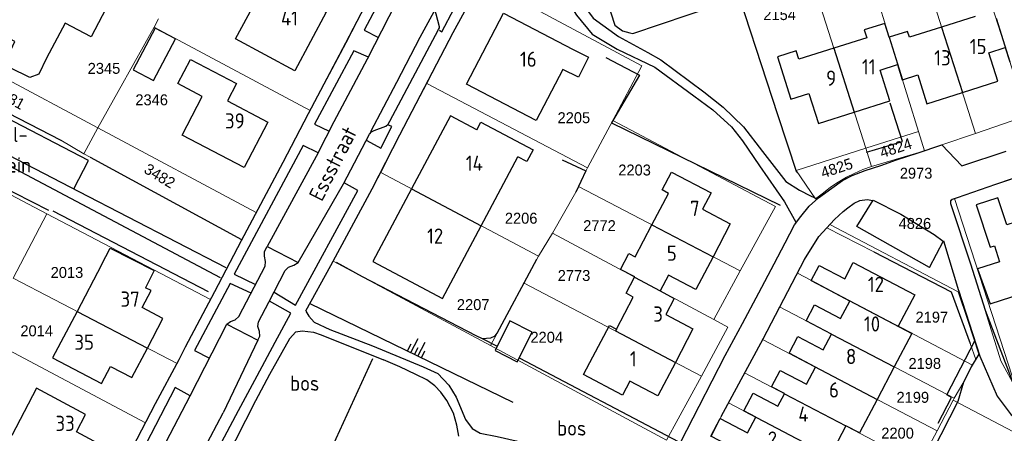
# Model space of a CAD drawing. Header units: metres. Extents: x 233829 to 239427, y 444283 to 448222.
# Tile 95 of 171: x 236418 to 236580, y 445749 to 445817. Entities that reach past the tile are written whole.
import ezdxf
from ezdxf.enums import TextEntityAlignment as Align

# ---------------------------------------------------------------- set-up
doc = ezdxf.new("R2010")
doc.units = ezdxf.units.M
doc.header["$MEASUREMENT"] = 0
for name, color, linetype in [('DAKRAND', 4, 'Continuous'), ('DAKRAND-BYG', 4, 'Continuous'), ('FUNKTIEAAND', 253, 'Continuous'), ('Goud-kadastrale grenzen', 13, 'Continuous'), ('HEG', 253, 'Continuous'), ('HEK', 253, 'Continuous'), ('HOOFDGEBOUW', 4, 'Continuous'), ('HUISNUMMER', 253, 'Continuous'), ('KANTVERH', 253, 'Continuous'), ('MUUR', 253, 'Continuous'), ('OVLIJNOBJ', 253, 'Continuous'), ('RASTER', 253, 'Continuous'), ('SCHUTTING', 253, 'Continuous'), ('STRAATNAAM', 253, 'Continuous'), ('TALUD', 253, 'Continuous'), ('TUSSENMUUR', 253, 'Continuous')]:
    doc.layers.add(name, color=color, linetype=linetype)
doc.layers.add('G01 kadestrale perceelsgrens', color=73, linetype='Continuous', lineweight=0)
doc.layers.add('Z01 perceelnummer', color=73, linetype='Continuous', lineweight=13)
doc.styles.get("Standard").update_dxf_attribs({"font": 'iso.shx'})
doc.styles.add('Styledgn001', font='dgn001.shx')

# ---------------------------------------------------------------- blocks, each defined once
blk = doc.blocks.new('TA', base_point=(75009.5, 300012))
for p, q in [((75009.5, 300012.5), (75010, 300012.5)), ((75009.5, 300012.25), (75010.5, 300012.25)), ((75009.5, 300012), (75010, 300012)), ((75009.5, 300011.75), (75010.5, 300011.75)), ((75009.5, 300011.5), (75010, 300011.5))]:
    blk.add_line(p, q)
blk = doc.blocks.new('A$C1532452F')
at = {"layer": 'G01 kadestrale perceelsgrens'}
for p, q in [((236565.075, 445830.034), (236575.073, 445798.587)), ((236574.192, 445830.837), (236583.574, 445801.42)), ((236556.884, 445827.46), (236565.723, 445798.906)), ((236547.97, 445824.659), (236557.041, 445796.152)), ((236440.086, 445816.037), (236440.819, 445817.415)), ((236430.846, 445799.499), (236440.086, 445816.037)), ((236440.086, 445816.037), (236465.744, 445802.343)), ((236405.583, 445813.022), (236430.846, 445799.499)), ((236424.762, 445797.458), (236407.805, 445806.18)), ((236484.913, 445806.819), (236511.298, 445792.917)), ((236511.298, 445792.917), (236515.473, 445800.732)), ((236575.073, 445798.587), (236581.122, 445800.646)), ((236395.011, 445799.771), (236422.446, 445785.357)), ((236430.846, 445799.499), (236428.547, 445795.213)), ((236430.846, 445799.499), (236456.883, 445785.569)), ((236428.547, 445795.213), (236424.762, 445797.458)), ((236557.041, 445796.152), (236565.723, 445798.906)), ((236565.723, 445798.906), (236566.723, 445795.744)), ((236569.572, 445796.688), (236575.073, 445798.587)), ((236545.589, 445792.504), (236557.041, 445796.152)), ((236557.041, 445796.152), (236558.002, 445793.132)), ((236558.014, 445793.136), (236566.723, 445795.744)), ((236566.723, 445795.744), (236569.572, 445796.688)), ((236428.547, 445795.213), (236429.584, 445794.687)), ((236429.584, 445794.687), (236454.44, 445781.15)), ((236511.049, 445792.397), (236511.298, 445792.917)), ((236545.589, 445792.504), (236548.785, 445787.803)), ((236555.12, 445791.999), (236556.554, 445792.631)), ((236556.554, 445792.631), (236558.002, 445793.132)), ((236558.002, 445793.132), (236558.014, 445793.136)), ((236477.332, 445792.182), (236503.264, 445778.397)), ((236509.818, 445789.827), (236511.049, 445792.397)), ((236552.523, 445790.589), (236553.886, 445791.38)), ((236553.886, 445791.38), (236555.12, 445791.999)), ((236509.398, 445788.935), (236509.818, 445789.827)), ((236509.818, 445789.827), (236536.436, 445775.975)), ((236550.082, 445788.836), (236551.243, 445789.718)), ((236551.243, 445789.718), (236552.523, 445790.589)), ((236505.566, 445782.185), (236509.398, 445788.935)), ((236548.785, 445787.803), (236550.082, 445788.836)), ((236571.651, 445787.855), (236581.82, 445756.459)), ((236416.917, 445774.806), (236422.446, 445785.357)), ((236422.446, 445785.357), (236449.381, 445771.291)), ((236454.506, 445781.115), (236456.883, 445785.569)), ((236550.637, 445783.047), (236551.14, 445783.595)), ((236550.637, 445783.047), (236558.352, 445779.107)), ((236551.14, 445783.595), (236572.24, 445772.525)), ((236503.264, 445778.397), (236505.566, 445782.185)), ((236505.566, 445782.185), (236532.064, 445767.968)), ((236454.44, 445781.15), (236454.506, 445781.115)), ((236502.994, 445777.884), (236503.264, 445778.397)), ((236469.508, 445777.582), (236495.358, 445763.701)), ((236500.899, 445773.984), (236502.994, 445777.884)), ((236416.917, 445774.806), (236443.86, 445760.744)), ((236532.064, 445767.968), (236536.436, 445775.975)), ((236542.9, 445770.038), (236545.805, 445775.589)), ((236545.805, 445775.589), (236574.585, 445760.452)), ((236496.467, 445765.735), (236500.899, 445773.984)), ((236500.899, 445773.984), (236530.066, 445758.68)), ((236573.799, 445767.826), (236572.24, 445772.525)), ((236542.9, 445770.038), (236571.587, 445755.044)), ((236575.631, 445762.276), (236573.799, 445767.826)), ((236411.907, 445765.231), (236438.685, 445750.963)), ((236495.358, 445763.701), (236496.467, 445765.735)), ((236495.358, 445763.701), (236524.325, 445748.147)), ((236537.146, 445759.215), (236540.105, 445764.702)), ((236540.105, 445764.702), (236568.761, 445749.668)), ((236574.187, 445764.057), (236575.153, 445761.419)), ((236575.153, 445761.419), (236575.631, 445762.276)), ((236575.153, 445761.419), (236574.585, 445760.452)), ((236524.325, 445748.147), (236530.066, 445758.68)), ((236534.479, 445754.271), (236537.146, 445759.215)), ((236537.146, 445759.215), (236565.864, 445744.155)), ((236571.587, 445755.044), (236573.19, 445757.71)), ((236533.274, 445752.036), (236534.479, 445754.271)), ((236534.479, 445754.271), (236563.265, 445739.212)), ((236568.761, 445749.668), (236571.403, 445754.693)), ((236571.403, 445754.693), (236571.587, 445755.044)), ((236531.667, 445748.704), (236533.274, 445752.036)), ((236567.519, 445747.312), (236568.761, 445749.668))]:
    blk.add_line(p, q, dxfattribs=at)
at = {"layer": 'G01 kadestrale perceelsgrens', "flags": 128}
for points in [[(236510.33, 445833.298), (236515.812, 445816.361), (236517.078, 445815.445), (236518.28, 445815.126), (236518.781, 445814.988), (236536.203, 445820.937)], [(236484.913, 445806.819), (236489.258, 445815.171), (236492.402, 445821.069), (236493.927, 445823.843)], [(236493.927, 445823.843), (236520.26, 445809.691), (236515.473, 445800.732)], [(236536.359, 445820.478), (236537.161, 445818.159), (236542.531, 445801.716), (236545.589, 445792.504)], [(236465.744, 445802.343), (236471.633, 445813.456), (236474.4, 445818.821)], [(236477.332, 445792.182), (236480.503, 445798.341), (236484.913, 445806.819)], [(236456.883, 445785.569), (236461.302, 445793.851), (236465.49, 445801.863), (236465.744, 445802.343)], [(236515.473, 445800.732), (236542.231, 445786.577), (236536.436, 445775.975)], [(236469.508, 445777.582), (236475.938, 445789.473), (236477.332, 445792.182)], [(236571.651, 445787.855), (236572.068, 445787.989), (236578.386, 445790.18), (236580.869, 445791.013)], [(236576.691, 445769.488), (236574.268, 445777.143), (236570.996, 445787.067), (236570.986, 445787.465), (236571.229, 445787.72), (236571.651, 445787.855)], [(236545.805, 445775.589), (236546.981, 445777.835), (236549.332, 445781.626), (236550.637, 445783.047)], [(236558.352, 445779.107), (236571.098, 445772.543), (236574.187, 445764.057)], [(236449.381, 445771.291), (236445.231, 445763.465), (236444.205, 445761.387), (236443.86, 445760.744)], [(236540.105, 445764.702), (236540.176, 445764.833), (236542.9, 445770.038)], [(236581.82, 445756.459), (236579.235, 445761.19), (236576.691, 445769.488)], [(236530.066, 445758.68), (236534.41, 445766.729), (236532.064, 445767.968)], [(236438.685, 445750.963), (236440.339, 445754.175), (236443.86, 445760.744)], [(236573.19, 445757.71), (236574.425, 445760.178), (236574.585, 445760.452)], [(236571.403, 445754.693), (236600.098, 445739.632), (236596.271, 445732.243)], [(236433.102, 445740.174), (236433.501, 445740.878), (236436.571, 445746.859), (236438.685, 445750.963)]]:
    blk.add_lwpolyline(points, dxfattribs=at)
at = {"layer": 'G01 kadestrale perceelsgrens', "style": 'Styledgn001'}
for s, rotation, p in [('3481', 331.48564, (236416.282, 445804.477)), ('4824', 18.0178, (236561.98, 445796.201)), ('4825', 18.32574, (236552.275, 445792.887)), ('3482', 328.83955, (236441.025, 445791.607))]:
    blk.add_text(s, height=1.8, rotation=rotation, dxfattribs=at).set_placement(p, align=Align.MIDDLE_CENTER)
at = {"layer": 'Z01 perceelnummer', "linetype": 'Continuous', "lineweight": 13, "style": 'Styledgn001'}
for s, p in [('2154', (236542.892, 445818.123)), ('2345', (236431.86, 445809.281)), ('2346', (236439.695, 445804.109)), ('2205', (236509.079, 445801.165)), ('2203', (236519.057, 445792.566)), ('2973', (236565.32, 445792.039)), ('2206', (236500.419, 445784.637)), ('4826', (236565.122, 445783.782)), ('2772', (236513.291, 445783.413)), ('2013', (236425.774, 445775.718)), ('2773', (236509.103, 445775.216)), ('2207', (236492.536, 445770.43)), ('2197', (236567.905, 445768.369)), ('2014', (236420.798, 445766.121)), ('2204', (236504.619, 445765.057)), ('2198', (236566.745, 445760.757)), ('2199', (236564.779, 445755.184)), ('2200', (236562.278, 445749.293))]:
    blk.add_text(s, height=1.8, dxfattribs=at).set_placement(p, align=Align.MIDDLE_CENTER)

msp = doc.modelspace()

# ---------------------------------------------------------------- linework, layer by layer
at = {"layer": 'DAKRAND'}
for points in [[(236422.42, 445810.96), (236421.13, 445808.35), (236419.69, 445807.8), (236416.43, 445809.36), (236415.92, 445810.85), (236417.21, 445813.72)], [(236508.99, 445812.38), (236511.48, 445811.12), (236509.84, 445807.82), (236507.29, 445809.12)], [(236493.12, 445799.15), (236493.81, 445800.46), (236502.37, 445795.9), (236501.33, 445793.94), (236499.86, 445794.73)], [(236431.46, 445776.96), (236432.85, 445779.71), (236440.09, 445776.06), (236438.7, 445773.17)], [(236512.18, 445761.83), (236514.91, 445767.02), (236516.09, 445766.39)]]:
    msp.add_lwpolyline(points, dxfattribs=at)
at = {"layer": 'DAKRAND-BYG'}
for points in [[(236440.28, 445815.9), (236436.66, 445809.06), (236440.01, 445807.28), (236443.63, 445814.13), (236440.28, 445815.9)], [(236498.55, 445767.74), (236496.12, 445762.87), (236499.77, 445761.04), (236502.21, 445765.91), (236498.55, 445767.74)]]:
    msp.add_lwpolyline(points, dxfattribs=at)
at = {"layer": 'HEG'}
for p, q in [((236407.8, 445806.18), (236424.76, 445797.46)), ((236397.55, 445798.75), (236422.75, 445785.98))]:
    msp.add_line(p, q, dxfattribs=at)
for points in [[(236510.33, 445833.3), (236515.81, 445816.36), (236517.08, 445815.45), (236518.28, 445815.13), (236518.78, 445814.99), (236536.95, 445821.2), (236530.66, 445840.65)], [(236507.13, 445794.26), (236511.06, 445792.41), (236509.4, 445788.93)], [(236558.35, 445779.11), (236571.1, 445772.54), (236574.19, 445764.06)], [(236470.01, 445777.39), (236474.3, 445775.06), (236492.99, 445765.35), (236494, 445764.88), (236494.7, 445764.9), (236495.44, 445764.96), (236496.13, 445765.28), (236496.47, 445765.73), (236502.99, 445777.88)]]:
    msp.add_lwpolyline(points, dxfattribs=at)
at = {"layer": 'HEK'}
msp.add_line((236429.58, 445794.69), (236454.44, 445781.15), dxfattribs=at)
at = {"layer": 'HOOFDGEBOUW'}
for p, q in [((236575.01, 445817.81), (236569.52, 445816.07)), ((236569.52, 445816.07), (236564.24, 445814.39)), ((236557.2, 445814.33), (236551.8, 445812.61)), ((236551.8, 445812.61), (236546.07, 445810.79)), ((236578.77, 445807.19), (236577.29, 445811.85)), ((236561.03, 445803.96), (236559.43, 445808.98)), ((236563.09, 445807.41), (236565.58, 445808.2)), ((236572.93, 445805.33), (236578.77, 445807.19)), ((236452.14, 445803.93), (236458.79, 445800.46)), ((236555.15, 445802.09), (236561.03, 445803.96)), ((236493.84, 445783.41), (236499.86, 445794.73)), ((236431.46, 445776.96), (236427.45, 445769.31)), ((236554.99, 445777.34), (236565.09, 445772.04)), ((236564.6, 445765.7), (236561.72, 445760.2)), ((236561.72, 445760.2), (236558.9, 445754.84)), ((236553.79, 445750.49), (236551.18, 445745.53))]:
    msp.add_line(p, q, dxfattribs=at)
for points in [[(236417.21, 445813.72), (236412.79, 445816.07), (236417.01, 445824.04), (236424.71, 445819.96), (236426.59, 445823.51), (236432.79, 445820.22), (236429.74, 445814.47), (236425.48, 445816.73), (236422.42, 445810.96)], [(236468.4, 445818.53), (236463.21, 445808.89), (236453.49, 445814.12), (236458.68, 445823.76), (236468.4, 445818.53)], [(236507.29, 445809.12), (236502.9, 445800.72), (236491.46, 445806.7), (236497.54, 445818.35), (236508.99, 445812.38)], [(236560.92, 445814.41), (236560.89, 445814.4), (236560.16, 445816.68), (236556.79, 445815.61), (236557.2, 445814.33)], [(236564.24, 445814.39), (236563.93, 445815.37), (236560.92, 445814.41)], [(236546.07, 445810.79), (236545.64, 445812.15), (236542.54, 445811.16), (236544.76, 445804.19), (236547.71, 445805.14)], [(236577.29, 445811.85), (236579.96, 445812.7), (236580.7, 445810.37), (236580.72, 445810.38)], [(236448.02, 445804.67), (236444, 445806.77), (236446.07, 445810.74), (236453.64, 445806.79), (236452.14, 445803.93)], [(236559.43, 445808.98), (236562.26, 445809.89), (236563.05, 445807.4), (236563.09, 445807.41)], [(236565.58, 445808.2), (236567.08, 445803.47), (236572.93, 445805.33)], [(236458.79, 445800.46), (236454.9, 445793), (236444.71, 445798.32), (236448.02, 445804.67)], [(236547.71, 445805.14), (236549.28, 445800.22), (236555.15, 445802.09)], [(236493.12, 445799.15), (236488.79, 445801.45), (236482.42, 445789.47)], [(236521.9, 445783.54), (236524.63, 445788.73), (236523.59, 445789.28), (236525.14, 445792.23), (236531.63, 445788.83), (236530.21, 445786.12), (236534.78, 445783.72), (236531.95, 445778.31)], [(236482.42, 445789.47), (236476.06, 445777.5), (236487.48, 445771.43), (236493.84, 445783.41)], [(236582.98, 445784.43), (236580.23, 445783.55), (236578.77, 445788.01), (236575.21, 445786.86), (236577.49, 445779.89), (236578.18, 445780.11), (236579.03, 445777.49), (236575.39, 445776.33), (236577.48, 445770.58), (236586.49, 445773.48)], [(236519.06, 445774.94), (236519.08, 445774.98), (236516.74, 445776.21), (236518.1, 445778.81), (236519.14, 445778.27), (236521.9, 445783.54)], [(236531.95, 445778.31), (236529.12, 445772.93), (236524.61, 445775.3), (236523.24, 445772.7)], [(236548.08, 445774.39), (236549.39, 445776.86), (236553.59, 445774.65), (236554.99, 445777.34)], [(236516.09, 445766.39), (236518.85, 445771.66), (236517.67, 445772.29), (236519.06, 445774.94)], [(236438.99, 445763.29), (236441.54, 445768.14), (236438.13, 445769.93), (236439.6, 445772.73), (236438.7, 445773.17)], [(236551.41, 445765.59), (236551.42, 445765.59), (236547.25, 445767.77), (236548.62, 445770.38), (236552.91, 445768.12), (236554.44, 445771.01), (236548.08, 445774.39), (236548.08, 445774.39)], [(236523.24, 445772.7), (236523.24, 445772.69), (236525.58, 445771.46), (236524.17, 445768.78), (236528.65, 445766.42), (236525.77, 445760.93)], [(236565.09, 445772.04), (236562.39, 445766.89), (236564.61, 445765.72), (236564.6, 445765.7)], [(236427.45, 445769.31), (236423.42, 445761.66), (236431.46, 445757.44), (236432.94, 445760.26), (236436.43, 445758.42), (236438.99, 445763.29)], [(236544.45, 445762.42), (236545.89, 445765.17), (236550.05, 445762.99), (236551.41, 445765.59)], [(236525.77, 445760.93), (236522.89, 445755.44), (236518.27, 445757.86), (236517.06, 445755.55), (236510.65, 445758.92), (236512.18, 445761.83)], [(236543.69, 445755.78), (236543.69, 445755.79), (236541.55, 445756.91), (236542.97, 445759.6), (236547.3, 445757.33), (236548.78, 445760.15), (236544.45, 445762.42)], [(236430.92, 445747.61), (236427.37, 445749.51), (236428.84, 445752.34), (236420.75, 445756.68), (236416.73, 445748.91)], [(236537.01, 445752.95), (236538.54, 445755.87), (236542.61, 445753.73), (236543.69, 445755.78)], [(236558.9, 445754.84), (236556.01, 445749.33), (236553.79, 445750.49), (236553.79, 445750.49)], [(236539.89, 445744.44), (236531.58, 445748.81), (236533.1, 445751.71), (236537.61, 445749.33), (236538.97, 445751.92), (236537.01, 445752.95)]]:
    msp.add_lwpolyline(points, dxfattribs=at)
at = {"layer": 'KANTVERH'}
for p, q in [((236429.33, 445794.15), (236408.81, 445804.77)), ((236426.9, 445789.46), (236429.33, 445794.15))]:
    msp.add_line(p, q, dxfattribs=at)
for points in [[(236433.5, 445740.88), (236436.57, 445746.86), (236440.34, 445754.17), (236444.2, 445761.39), (236445.23, 445763.47), (236450.07, 445772.58), (236454.44, 445781), (236461.3, 445793.85), (236465.49, 445801.86), (236471.63, 445813.46), (236477.25, 445824.34), (236482.58, 445834.22), (236485.77, 445840.17), (236487.54, 445843.5), (236488.88, 445845.77), (236490.01, 445848.23), (236491.59, 445851.06), (236492.11, 445852.11), (236492.93, 445852.93)], [(236467.05, 445795.38), (236469.7, 445800.57), (236475.18, 445810.85), (236478.74, 445817.8), (236482.74, 445825.41), (236485.32, 445830.16), (236486.98, 445833.63), (236488.74, 445836.66), (236490.46, 445839.78), (236491.81, 445841.61), (236492.43, 445842.62), (236493.01, 445843.58), (236493.64, 445844.44)], [(236471.24, 445790.3), (236475.47, 445798.47), (236475.81, 445798.87), (236476.25, 445799.08), (236478.18, 445799.78), (236478.57, 445800.09), (236478.86, 445800.59), (236486.81, 445815.66), (236487, 445815.96), (236486.99, 445816.11), (236486.45, 445818.19), (236486.23, 445818.83), (236486.42, 445819.23), (236488.85, 445823.82), (236491.38, 445828.56), (236493.62, 445832.69), (236494.81, 445834.81), (236495.95, 445836.93), (236497.11, 445838.55), (236498.08, 445839.72), (236499.34, 445841.04)], [(236465.02, 445769.41), (236469.12, 445776.87), (236475.94, 445789.47), (236480.5, 445798.34), (236489.26, 445815.17), (236492.4, 445821.07), (236494.79, 445825.41), (236496.93, 445829.59), (236498.69, 445832.86), (236500.22, 445835.24), (236501.87, 445837.22), (236503.91, 445839.36)], [(236501.53, 445836.71), (236506.03, 445827.61), (236509.16, 445821.72), (236512.24, 445817.56), (236516.39, 445814.53), (236521.23, 445811.9), (236523.35, 445810.66), (236530.45, 445805.41)], [(236499.79, 445834.58), (236504.89, 445825.3), (236509.49, 445818.04), (236512.11, 445814.92), (236516.2, 445812.43), (236522.39, 445809.49)], [(236484.94, 445829.45), (236482.57, 445830.59), (236474.62, 445815.57), (236476.99, 445814.38)], [(236451.96, 445776.47), (236427.79, 445789), (236398.78, 445804.02), (236406.59, 445817.89), (236407.68, 445817.55), (236410.1, 445822.14)], [(236487.01, 445815.57), (236487.36, 445815.28), (236489.41, 445819.11), (236487.05, 445820.29)], [(236475.71, 445798.92), (236480, 445806.99), (236483.8, 445814.39), (236486.14, 445818.63)], [(236475.32, 445811.11), (236472.91, 445812.14), (236466.43, 445800.09), (236468.89, 445798.96)], [(236522.39, 445809.49), (236528.82, 445804.77), (236531.91, 445802.46), (236534.96, 445799.64), (236536.81, 445797.35)], [(236530.45, 445805.41), (236533.64, 445802.9), (236536.95, 445799.64), (236540.09, 445795.59), (236543.94, 445790.65), (236546.16, 445789.26), (236547.98, 445788.31), (236549.07, 445787.84)], [(236395.21, 445799.66), (236396.71, 445802.43), (236398.08, 445802.89), (236450.95, 445774.89)], [(236475.05, 445797.41), (236477.37, 445796.18), (236479.18, 445799.7), (236478.53, 445800.01)], [(236536.81, 445797.35), (236539.6, 445793.23), (236543.67, 445787.31), (236545.58, 445783.99)], [(236467.05, 445795.38), (236464.57, 445796.57), (236453.28, 445775.45), (236456.77, 445773.74)], [(236526.65, 445747.89), (236529.69, 445753.73), (236533.97, 445762.05), (236536.78, 445767.34), (236539.5, 445772.38), (236542.02, 445777.12), (236543.78, 445780.59), (236545.35, 445783.57), (236546.36, 445784.94), (236547.77, 445786.61), (236549.28, 445787.99), (236551.48, 445789.59), (236553.24, 445790.82), (236554.81, 445791.66), (236556.93, 445792.5), (236559.5, 445793.31), (236562.12, 445794.22), (236565.52, 445795.35), (236569.57, 445796.69), (236572.84, 445793.28), (236580.15, 445795.65)], [(236467.05, 445795.38), (236458.69, 445780.01), (236463.76, 445777.38), (236471.24, 445790.3)], [(236581.1, 445791.09), (236578.39, 445790.18), (236572.07, 445787.99), (236571.23, 445787.72), (236570.99, 445787.47), (236571, 445787.07), (236574.27, 445777.14), (236576.69, 445769.49), (236581.41, 445757.16)], [(236459.82, 445772.5), (236463.36, 445770.36), (236473.6, 445789.22), (236471.31, 445790.44)], [(236533.27, 445752.04), (236540.18, 445764.83), (236546.98, 445777.84), (236549.33, 445781.63), (236551.9, 445784.42), (236553.31, 445785.75), (236554.09, 445786.36), (236555.17, 445787.14), (236556.05, 445787.56), (236557.3, 445787.69), (236558.23, 445787.54)], [(236567.52, 445776.53), (236555.56, 445783.27), (236558.27, 445787.6)], [(236558.27, 445787.6), (236562.83, 445785.28), (236568.28, 445781.98), (236569.75, 445780.87)], [(236452.03, 445767.21), (236452.66, 445767.67), (236453.43, 445767.95), (236454.04, 445768.48), (236455.95, 445772.16), (236458.33, 445776.74), (236458.39, 445777.52), (236458.23, 445778.41), (236458.25, 445779.19), (236458.69, 445780.01)], [(236567.52, 445776.53), (236569.85, 445780.92), (236572.28, 445772.77)], [(236457.14, 445764.56), (236457.45, 445765.22), (236457.42, 445766.02), (236457.17, 445766.85), (236457.28, 445767.61), (236458.96, 445770.85), (236461.66, 445776.05), (236462.21, 445776.58), (236463.06, 445776.9), (236463.76, 445777.38)], [(236456.03, 445772.32), (236452.62, 445773.89), (236446.71, 445762.9), (236449.2, 445761.63)], [(236572.28, 445772.82), (236575.77, 445761.95), (236578.62, 445755.4), (236580.93, 445752.32), (236584.31, 445750.26), (236586.23, 445749.26), (236590.05, 445747.71), (236594.07, 445746.21), (236598.04, 445744.32), (236601.47, 445742.31)], [(236441.03, 445727.73), (236443.02, 445731.96), (236443.97, 445733.92), (236445.45, 445736.79), (236448.2, 445742.13), (236450.73, 445746.92), (236453.97, 445753.02), (236457.02, 445758.71), (236459.97, 445764.26), (236462.54, 445769), (236459.04, 445770.99)], [(236465.02, 445769.36), (236465.54, 445768.52), (236466.41, 445767.55), (236468.98, 445766.32), (236475.96, 445763.65), (236484.3, 445760.22), (236486.72, 445759.08), (236488.51, 445757.18), (236489.75, 445755.22), (236491.28, 445751.52), (236492.36, 445750.05), (236493.67, 445749.29), (236496.47, 445748.76), (236499.62, 445748.04), (236503.28, 445746.83), (236507.15, 445745.28), (236510.68, 445743.48), (236515.27, 445740.95), (236519.41, 445738.21), (236520.61, 445737.99), (236521.8, 445738.47), (236523.05, 445740.29), (236526.65, 445747.89)], [(236446.04, 445755.41), (236452.03, 445767.21), (236457.14, 445764.56), (236451.42, 445752.61)], [(236463.41, 445765.98), (236462.34, 445764.81), (236459.05, 445758.91), (236456.77, 445754.58), (236453.49, 445748.13), (236450.63, 445742.54), (236448.2, 445737.95), (236446.06, 445733.92), (236444.73, 445731.25), (236443.74, 445728.94), (236442.85, 445726.72), (236442.2, 445724.72), (236439.98, 445717.9)], [(236463.41, 445765.98), (236464.45, 445766.11), (236466.3, 445765.9), (236467.55, 445765.48), (236477.81, 445761.35)], [(236568.93, 445750.94), (236571.12, 445755.13), (236570.36, 445755.61), (236574.95, 445764.5)], [(236563.46, 445740.61), (236562.5, 445738.8), (236563.91, 445738.19), (236572.22, 445754.55), (236573.19, 445757.71), (236574.42, 445760.18), (236575.67, 445762.3)], [(236490.15, 445748.81), (236489.86, 445750.59), (236489.31, 445752.57), (236488.22, 445754.64), (236487.19, 445756.05), (236486.22, 445757.08), (236484.9, 445758.04), (236483.09, 445758.94), (236480.47, 445760.22), (236477.81, 445761.35)], [(236417.05, 445681.48), (236417.72, 445683.42), (236419.63, 445689.19), (236426.48, 445708.93), (236430.45, 445720.56), (236432.92, 445728.17), (236434.58, 445732.64), (236435.41, 445734.98), (236435.63, 445735.42), (236438.86, 445741.65), (236446.04, 445755.41)], [(236446.04, 445755.41), (236443.55, 445756.78), (236436.33, 445742.84), (236438.6, 445741.56)], [(236440.03, 445730.09), (236440.26, 445730.79), (236441.2, 445733.16), (236443.01, 445736.78), (236446.3, 445742.88), (236449.39, 445748.68), (236451.42, 445752.61)]]:
    msp.add_lwpolyline(points, dxfattribs=at)
at = {"layer": 'MUUR'}
msp.add_line((236423.48, 445785.85), (236448.98, 445772.61), dxfattribs=at)
at = {"layer": 'OVLIJNOBJ'}
for p, q in [((236465.68, 445770.6), (236499.07, 445754.4)), ((236494, 445764.88), (236496.48, 445763.58)), ((236500.09, 445761.68), (236526.35, 445747.88))]:
    msp.add_line(p, q, dxfattribs=at)
msp.add_lwpolyline([(236485.64, 445737.55), (236485.12, 445740.53), (236481.18, 445740.83), (236469.44, 445747.07), (236476.06, 445761.56)], dxfattribs=at)
at = {"layer": 'RASTER'}
for points in [[(236536.36, 445820.48), (236537.16, 445818.16), (236542.53, 445801.72), (236545.69, 445792.19)], [(236557.16, 445795.5), (236563.09, 445797.23), (236561.05, 445803.55)]]:
    msp.add_lwpolyline(points, dxfattribs=at)
at = {"layer": 'SCHUTTING'}
msp.add_lwpolyline([(236514.33, 445811.08), (236519.84, 445808.18), (236515.27, 445800.35), (236542.99, 445786.8)], dxfattribs=at)
at = {"layer": 'TUSSENMUUR'}
for p, q in [((236578.48, 445817.56), (236580.72, 445810.38)), ((236569.52, 445816.07), (236572.93, 445805.33)), ((236560.92, 445814.41), (236563.09, 445807.41)), ((236551.8, 445812.61), (236555.15, 445802.09)), ((236482.42, 445789.47), (236493.84, 445783.41)), ((236521.9, 445783.54), (236531.95, 445778.31)), ((236519.06, 445774.94), (236523.24, 445772.7)), ((236548.08, 445774.39), (236564.6, 445765.7)), ((236427.45, 445769.31), (236438.99, 445763.29)), ((236551.41, 445765.59), (236561.72, 445760.2)), ((236544.45, 445762.42), (236558.9, 445754.84)), ((236543.69, 445755.78), (236553.79, 445750.49)), ((236537.01, 445752.95), (236551.18, 445745.53))]:
    msp.add_line(p, q, dxfattribs=at)
msp.add_lwpolyline([(236516.09, 445766.39), (236515.93, 445766.1), (236525.77, 445760.93)], dxfattribs=at)

# ---------------------------------------------------------------- block references
at = {"layer": 'Goud-kadastrale grenzen', "linetype": 'Continuous'}
msp.add_blockref('A$C1532452F', (0, 0), dxfattribs=at)
at = {"layer": 'TALUD', "xscale": 2.58, "yscale": 2.58, "rotation": 63.01759999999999}
msp.add_blockref('TA', (236482.88, 445762.25), dxfattribs=at)

# ---------------------------------------------------------------- texts
at = {"layer": 'FUNKTIEAAND'}
for s, p in [('speel-', (236410.46, 445797.15)), ('terrein', (236410.46, 445792.15)), ('bos', (236462.44, 445756.27)), ('bos', (236506.32, 445748.89))]:
    msp.add_text(s, height=2.5, dxfattribs=at).set_placement(p)
at = {"layer": 'HUISNUMMER'}
for s, p in [('41', (236460.95, 445816.33)), ('15', (236574.14, 445811.63)), ('16', (236500.22, 445809.54)), ('13', (236568.3, 445809.77)), ('11', (236556.42, 445808.28)), ('9', (236550.54, 445806.42)), ('39', (236451.75, 445799.39)), ('14', (236491.32, 445792.43)), ('7', (236528.17, 445785.01)), ('12', (236484.95, 445780.45)), ('5', (236524.36, 445777.64)), ('12', (236557.38, 445772.51)), ('37', (236434.58, 445770.08)), ('3', (236522.13, 445767.63)), ('10', (236556.75, 445766)), ('35', (236427, 445763)), ('1', (236518.29, 445760.27)), ('8', (236553.8, 445760.65)), ('6', (236551.02, 445755.15)), ('4', (236545.97, 445751.17)), ('33', (236423.89, 445749.65)), ('2', (236540.94, 445747.07))]:
    msp.add_text(s, height=2.5, dxfattribs=at).set_placement(p)
at = {"layer": 'STRAATNAAM'}
msp.add_text('Essstraat', height=2.5, rotation=63.2298, dxfattribs=at).set_placement((236467.68, 445787.25))

doc.saveas('drawing.dxf')
